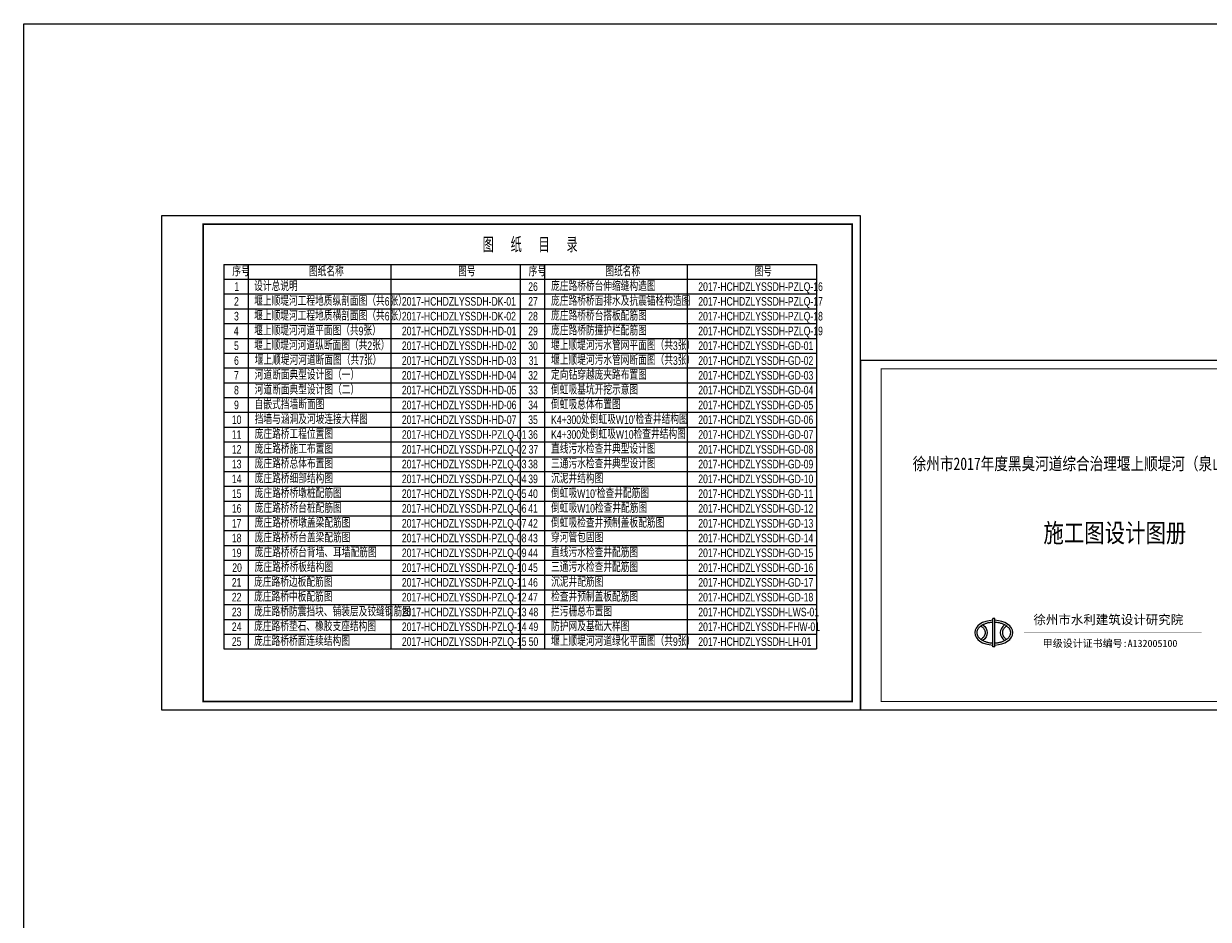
# Model space of a CAD drawing. Header units: millimetres. Extents: x 65530 to 130460, y -103607 to -18875.
# Tile 44 of 73: x 72157 to 86395, y -42572 to -31803. Entities that reach past the tile are written whole.
import ezdxf

# ---------------------------------------------------------------- set-up
doc = ezdxf.new("R2010")
doc.units = ezdxf.units.MM
doc.header["$LTSCALE"] = 0.5
doc.layers.add('标注线', color=4, linetype='Continuous', lineweight=13)
doc.layers.add('细实线', color=7, linetype='Continuous', lineweight=25)
doc.styles.add('li', font='hztxt_e.shx', dxfattribs={"width": 0.75, "bigfont": 'hztxt.shx'})
doc.styles.add('黑体', font='simhei.ttf', dxfattribs={"width": 0.7})

msp = doc.modelspace()

# ---------------------------------------------------------------- linework, layer by layer
at = {"linetype": 'Continuous', "ltscale": 20}
for p, q in [((74562.28, -34697.01), (74562.28, -38253.81)), ((74562.28, -34697.01), (81686.78, -34697.01)), ((74856.23, -34697.01), (74856.23, -38253.81)), ((76569.35, -34697.01), (76569.35, -38253.81)), ((78124.53, -34697.01), (78124.53, -38253.81)), ((78124.53, -34697.01), (78124.53, -39143.01)), ((78418.48, -34697.01), (78418.48, -39320.85)), ((80131.6, -34697.01), (80131.6, -39320.85)), ((81686.78, -34697.01), (81686.78, -39320.85)), ((74562.28, -34874.85), (78124.53, -34874.85)), ((78124.53, -34874.85), (81686.78, -34874.85)), ((74562.28, -35052.69), (78124.53, -35052.69)), ((78124.53, -35052.69), (81686.78, -35052.69)), ((74562.28, -35230.53), (78124.53, -35230.53)), ((78124.53, -35230.53), (81686.78, -35230.53)), ((74562.28, -35408.37), (78124.53, -35408.37)), ((78124.53, -35408.37), (81686.78, -35408.37)), ((74562.28, -35586.21), (78124.53, -35586.21)), ((78124.53, -35586.21), (81686.78, -35586.21)), ((74562.28, -35764.05), (78124.53, -35764.05)), ((78124.53, -35764.05), (81686.78, -35764.05)), ((74562.28, -35941.89), (78124.53, -35941.89)), ((78124.53, -35941.89), (81686.78, -35941.89)), ((74562.28, -36119.73), (78124.53, -36119.73)), ((78124.53, -36119.73), (81686.78, -36119.73)), ((74562.28, -36297.57), (78124.53, -36297.57)), ((78124.53, -36297.57), (81686.78, -36297.57)), ((74562.28, -36475.41), (78124.53, -36475.41)), ((78124.53, -36475.41), (81686.78, -36475.41)), ((74562.28, -36653.25), (78124.53, -36653.25)), ((78124.53, -36653.25), (81686.78, -36653.25)), ((74562.28, -36831.09), (78124.53, -36831.09)), ((78124.53, -36831.09), (81686.78, -36831.09)), ((74562.28, -37008.93), (78124.53, -37008.93)), ((78124.53, -37008.93), (81686.78, -37008.93)), ((74562.28, -37186.77), (78124.53, -37186.77)), ((78124.53, -37186.77), (81686.78, -37186.77)), ((74562.28, -37364.61), (78124.53, -37364.61)), ((78124.53, -37364.61), (81686.78, -37364.61)), ((74562.28, -37542.45), (78124.53, -37542.45)), ((78124.53, -37542.45), (81686.78, -37542.45)), ((74562.28, -37720.29), (78124.53, -37720.29)), ((78124.53, -37720.29), (81686.78, -37720.29)), ((74562.28, -37898.13), (78124.53, -37898.13)), ((78124.53, -37898.13), (81686.78, -37898.13)), ((74562.28, -38075.97), (78124.53, -38075.97)), ((78124.53, -38075.97), (81686.78, -38075.97)), ((74562.28, -38253.81), (78124.53, -38253.81)), ((74562.28, -38253.81), (74562.28, -39320.85)), ((74562.28, -38253.81), (78124.53, -38253.81)), ((74856.23, -38253.81), (74856.23, -39320.85)), ((76569.35, -38253.81), (76569.35, -39320.85)), ((78124.53, -38253.81), (78124.53, -39320.85)), ((78124.53, -38253.81), (81686.78, -38253.81)), ((74562.28, -38431.65), (78124.53, -38431.65)), ((78124.53, -38431.65), (81686.78, -38431.65)), ((74562.28, -38609.49), (78124.53, -38609.49)), ((78124.53, -38609.49), (81686.78, -38609.49)), ((74562.28, -38787.33), (78124.53, -38787.33)), ((78124.53, -38787.33), (81686.78, -38787.33)), ((74562.28, -38965.17), (78124.53, -38965.17)), ((78124.53, -38965.17), (81686.78, -38965.17)), ((74562.28, -39143.01), (78124.53, -39143.01)), ((78124.53, -39143.01), (81686.78, -39143.01)), ((74562.28, -39320.85), (78124.53, -39320.85)), ((78124.53, -39320.85), (81686.78, -39320.85))]:
    msp.add_line(p, q, dxfattribs=at)
for p, q in [((83828.6, -38954.97), (83803.93, -38954.97)), ((83803.93, -39295.74), (83803.93, -38954.97)), ((83828.6, -39295.74), (83828.6, -38954.97)), ((83828.6, -39295.74), (83803.93, -39295.74))]:
    msp.add_line(p, q)
msp.add_lwpolyline([(82213.56, -40051.41), (88153.56, -40051.41), (88153.56, -35851.41), (82213.56, -35851.41)], close=True)
for points, const_width in [([(82463.56, -35951.41), (88053.56, -35951.41), (88053.56, -39951.41), (82463.56, -39951.41), (82463.56, -35951.41)], 12), ([(84177.77, -39122.02), (86315.47, -39122.02)], 6)]:
    msp.add_lwpolyline(points, dxfattribs=dict(const_width=const_width))
for centre, start_param, end_param in [((83816.27, -39124.93), 4.76641238, 7.79995824), ((83816.27, -39124.93), 7.90800503, 10.94155089), ((84123.48, -39124.93), 5.59439235, 6.97197835)]:
    msp.add_ellipse(centre, major_axis=(-228.49, 0), ratio=0.65108941, start_param=start_param, end_param=end_param)
at = {"extrusion": (0, 0, -1)}
msp.add_ellipse((83509.06, -39124.93), major_axis=(228.49, 0), ratio=0.65108941, start_param=5.59439235, end_param=6.97197835, dxfattribs=at)
for points, knots in [([(83803.93, -39001.07), (83799.97, -39001.22), (83796.02, -39001.44), (83785.8, -39002.21), (83779.55, -39002.86), (83767.19, -39004.52), (83761.07, -39005.53), (83749.02, -39007.9), (83743.09, -39009.25), (83731.47, -39012.29), (83725.77, -39013.98), (83714.68, -39017.67), (83709.27, -39019.67), (83698.8, -39023.95), (83693.74, -39026.23), (83683.99, -39031.06), (83679.31, -39033.61), (83670.37, -39038.92), (83666.11, -39041.69), (83658.05, -39047.42), (83654.25, -39050.38), (83647.13, -39056.45), (83643.81, -39059.56), (83637.68, -39065.88), (83634.86, -39069.1), (83629.74, -39075.61), (83627.44, -39078.9), (83623.34, -39085.5), (83621.54, -39088.82), (83618.44, -39095.47), (83617.14, -39098.8), (83615.01, -39105.44), (83614.19, -39108.75), (83613.01, -39115.38), (83612.64, -39118.68), (83612.47, -39122.97), (83612.45, -39123.95), (83612.45, -39124.93), (83612.45, -39128.24), (83612.68, -39131.54), (83613.59, -39138.15), (83614.27, -39141.47), (83616.11, -39148.1), (83617.27, -39151.43), (83620.08, -39158.08), (83621.72, -39161.4), (83625.53, -39168.03), (83627.68, -39171.33), (83632.49, -39177.87), (83635.16, -39181.11), (83640.99, -39187.5), (83644.16, -39190.65), (83650.99, -39196.8), (83654.65, -39199.81), (83662.44, -39205.65), (83666.56, -39208.48), (83675.25, -39213.92), (83679.81, -39216.54), (83689.33, -39221.52), (83694.28, -39223.88), (83704.55, -39228.33), (83709.85, -39230.42), (83720.77, -39234.29), (83726.39, -39236.07), (83737.87, -39239.31), (83743.73, -39240.77), (83755.67, -39243.34), (83761.73, -39244.45), (83774.01, -39246.32), (83780.23, -39247.08), (83792.27, -39248.19), (83798.09, -39248.57), (83803.93, -39248.79)], [4.77050701, 4.77050701, 4.77050701, 4.77050701, 4.82652278, 4.82652278, 4.91590283, 4.91590283, 5.00528288, 5.00528288, 5.09466294, 5.09466294, 5.18404299, 5.18404299, 5.27342304, 5.27342304, 5.36280309, 5.36280309, 5.45218314, 5.45218314, 5.54156319, 5.54156319, 5.63094325, 5.63094325, 5.7203233, 5.7203233, 5.80970335, 5.80970335, 5.8990834, 5.8990834, 5.98846345, 5.98846345, 6.0778435, 6.0778435, 6.16722355, 6.16722355, 6.25660361, 6.25660361, 6.28318531, 6.28318531, 6.28318531, 6.37256536, 6.37256536, 6.46194541, 6.46194541, 6.55132546, 6.55132546, 6.64070551, 6.64070551, 6.73008556, 6.73008556, 6.81946562, 6.81946562, 6.90884567, 6.90884567, 6.99822572, 6.99822572, 7.08760577, 7.08760577, 7.17698582, 7.17698582, 7.26636587, 7.26636587, 7.35574593, 7.35574593, 7.44512598, 7.44512598, 7.53450603, 7.53450603, 7.62388608, 7.62388608, 7.71326613, 7.71326613, 7.79586362, 7.79586362, 7.79586362, 7.79586362]), ([(83828.6, -39248.79), (83833.5, -39248.61), (83838.39, -39248.31), (83849.52, -39247.38), (83855.75, -39246.68), (83868.08, -39244.91), (83874.17, -39243.85), (83886.16, -39241.38), (83892.06, -39239.97), (83903.61, -39236.83), (83909.27, -39235.1), (83920.28, -39231.32), (83925.63, -39229.28), (83936, -39224.91), (83941.01, -39222.58), (83950.65, -39217.68), (83955.27, -39215.1), (83964.08, -39209.72), (83968.28, -39206.92), (83976.2, -39201.13), (83979.93, -39198.15), (83986.91, -39192.04), (83990.15, -39188.91), (83996.13, -39182.55), (83998.87, -39179.32), (84003.84, -39172.79), (84006.07, -39169.5), (84010.02, -39162.88), (84011.74, -39159.56), (84014.69, -39152.91), (84015.92, -39149.59), (84017.9, -39142.95), (84018.66, -39139.63), (84019.71, -39133.01), (84020, -39129.71), (84020.13, -39123.1), (84019.98, -39119.8), (84019.2, -39113.19), (84018.59, -39109.88), (84016.88, -39103.24), (84015.8, -39099.92), (84013.14, -39093.27), (84011.56, -39089.94), (84007.91, -39083.31), (84005.84, -39080.01), (84001.17, -39073.45), (83998.58, -39070.19), (83992.9, -39063.78), (83989.81, -39060.61), (83983.12, -39054.42), (83979.53, -39051.39), (83971.89, -39045.5), (83967.83, -39042.64), (83959.27, -39037.13), (83954.77, -39034.48), (83945.38, -39029.43), (83940.48, -39027.02), (83930.32, -39022.49), (83925.06, -39020.36), (83914.23, -39016.4), (83908.66, -39014.57), (83897.26, -39011.24), (83891.42, -39009.73), (83879.55, -39007.06), (83873.51, -39005.9), (83861.27, -39003.92), (83855.08, -39003.11), (83842.59, -39001.84), (83836.3, -39001.39), (83829.52, -39001.11), (83829.06, -39001.09), (83828.6, -39001.07)], [7.91209966, 7.91209966, 7.91209966, 7.91209966, 7.98140629, 7.98140629, 8.07078634, 8.07078634, 8.16016639, 8.16016639, 8.24954644, 8.24954644, 8.33892649, 8.33892649, 8.42830654, 8.42830654, 8.51768659, 8.51768659, 8.60706665, 8.60706665, 8.6964467, 8.6964467, 8.78582675, 8.78582675, 8.8752068, 8.8752068, 8.96458685, 8.96458685, 9.0539669, 9.0539669, 9.14334696, 9.14334696, 9.23272701, 9.23272701, 9.32210706, 9.32210706, 9.41148711, 9.41148711, 9.50086716, 9.50086716, 9.59024721, 9.59024721, 9.67962726, 9.67962726, 9.76900732, 9.76900732, 9.85838737, 9.85838737, 9.94776742, 9.94776742, 10.03714747, 10.03714747, 10.12652752, 10.12652752, 10.21590757, 10.21590757, 10.30528763, 10.30528763, 10.39466768, 10.39466768, 10.48404773, 10.48404773, 10.57342778, 10.57342778, 10.66280783, 10.66280783, 10.75218788, 10.75218788, 10.84156793, 10.84156793, 10.93094799, 10.93094799, 10.93745627, 10.93745627, 10.93745627, 10.93745627]), ([(83662.66, -39044.14), (83662.86, -39044.28), (83663.05, -39044.42), (83667.28, -39047.42), (83671.08, -39050.38), (83678.2, -39056.45), (83681.51, -39059.56), (83687.65, -39065.88), (83690.46, -39069.1), (83695.58, -39075.61), (83697.88, -39078.9), (83701.99, -39085.5), (83703.78, -39088.82), (83706.88, -39095.47), (83708.18, -39098.8), (83710.31, -39105.44), (83711.13, -39108.75), (83712.32, -39115.38), (83712.68, -39118.68), (83712.85, -39122.97), (83712.87, -39123.95), (83712.87, -39124.93), (83712.87, -39128.24), (83712.65, -39131.54), (83711.74, -39138.15), (83711.05, -39141.47), (83709.21, -39148.1), (83708.05, -39151.43), (83705.25, -39158.08), (83703.6, -39161.4), (83699.8, -39168.03), (83697.64, -39171.33), (83692.83, -39177.87), (83690.16, -39181.11), (83684.33, -39187.5), (83681.16, -39190.65), (83674.33, -39196.8), (83670.67, -39199.81), (83665.44, -39203.74), (83664.06, -39204.74), (83662.66, -39205.72)], [5.53725621, 5.53725621, 5.53725621, 5.53725621, 5.54156319, 5.54156319, 5.63094325, 5.63094325, 5.7203233, 5.7203233, 5.80970335, 5.80970335, 5.8990834, 5.8990834, 5.98846345, 5.98846345, 6.0778435, 6.0778435, 6.16722355, 6.16722355, 6.25660361, 6.25660361, 6.28318531, 6.28318531, 6.28318531, 6.37256536, 6.37256536, 6.46194541, 6.46194541, 6.55132546, 6.55132546, 6.64070551, 6.64070551, 6.73008556, 6.73008556, 6.81946562, 6.81946562, 6.90884567, 6.90884567, 6.99822572, 6.99822572, 7.02911455, 7.02911455, 7.02911455, 7.02911455]), ([(83969.87, -39044.14), (83969.68, -39044.28), (83969.48, -39044.42), (83965.26, -39047.42), (83961.45, -39050.38), (83954.34, -39056.45), (83951.02, -39059.56), (83944.89, -39065.88), (83942.07, -39069.1), (83936.95, -39075.61), (83934.65, -39078.9), (83930.55, -39085.5), (83928.75, -39088.82), (83925.65, -39095.47), (83924.35, -39098.8), (83922.22, -39105.44), (83921.4, -39108.75), (83920.22, -39115.38), (83919.85, -39118.68), (83919.68, -39122.97), (83919.66, -39123.95), (83919.66, -39124.93), (83919.66, -39128.24), (83919.89, -39131.54), (83920.8, -39138.15), (83921.48, -39141.47), (83923.32, -39148.1), (83924.48, -39151.43), (83927.29, -39158.08), (83928.93, -39161.4), (83932.73, -39168.03), (83934.89, -39171.33), (83939.7, -39177.87), (83942.37, -39181.11), (83948.2, -39187.5), (83951.37, -39190.65), (83958.2, -39196.8), (83961.86, -39199.81), (83967.1, -39203.74), (83968.47, -39204.74), (83969.87, -39205.72)], [5.53725621, 5.53725621, 5.53725621, 5.53725621, 5.54156319, 5.54156319, 5.63094325, 5.63094325, 5.7203233, 5.7203233, 5.80970335, 5.80970335, 5.8990834, 5.8990834, 5.98846345, 5.98846345, 6.0778435, 6.0778435, 6.16722355, 6.16722355, 6.25660361, 6.25660361, 6.28318531, 6.28318531, 6.28318531, 6.37256536, 6.37256536, 6.46194541, 6.46194541, 6.55132546, 6.55132546, 6.64070551, 6.64070551, 6.73008556, 6.73008556, 6.81946562, 6.81946562, 6.90884567, 6.90884567, 6.99822572, 6.99822572, 7.02911455, 7.02911455, 7.02911455, 7.02911455])]:
    msp.add_open_spline(points, degree=3, knots=knots)
at = {"layer": '细实线'}
for points in [[(72157.07, -31802.62), (130460.47, -31802.62), (130460.47, -53340.53), (72157.07, -53340.53)], [(73813.56, -40051.41), (82213.56, -40051.41), (82213.56, -34111.41), (73813.56, -34111.41)]]:
    msp.add_lwpolyline(points, close=True, dxfattribs=at)
at = {"layer": '细实线', "const_width": 20}
msp.add_lwpolyline([(74313.56, -34211.41), (82113.56, -34211.41), (82113.56, -39951.41), (74313.56, -39951.41), (74313.56, -34211.41)], dxfattribs=at)

# ---------------------------------------------------------------- texts
for s, height, style, width, p in [('序号', 103.334, 'li', 0.75, (74664.06, -34837.59)), ('图纸名称', 103.334, 'li', 0.75, (75585.39, -34837.59)), ('图号', 103.334, 'li', 0.75, (77378.93, -34837.59)), ('序号', 103.334, 'li', 0.75, (78226.31, -34837.59)), ('图纸名称', 103.334, 'li', 0.75, (79147.64, -34837.59)), ('图号', 103.334, 'li', 0.75, (80941.18, -34837.59)), ('1', 103.33, 'li', 0.75, (74689.71, -35015.43)), ('设计总说明', 103.334, 'li', 0.75, (74927.19, -35015.43)), ('26', 103.334, 'li', 0.75, (78221.28, -35015.43)), ('庞庄路桥桥台伸缩缝构造图', 103.3344, 'li', 0.75, (78495.79, -35015.43)), ('2017-HCHDZLYSSDH-PZLQ-16', 103.3344, 'li', 0.75, (80264.91, -35015.43)), ('2', 103.33, 'li', 0.75, (74685.17, -35193.27)), ('堰上顺堤河工程地质纵剖面图（共6张）', 103.3344, 'li', 0.75, (74927.19, -35193.27)), ('2017-HCHDZLYSSDH-DK-01', 103.3344, 'li', 0.75, (76702.66, -35193.27)), ('27', 103.334, 'li', 0.75, (78221.28, -35193.27)), ('庞庄路桥桥面排水及抗震锚栓构造图', 103.3344, 'li', 0.75, (78495.79, -35193.27)), ('2017-HCHDZLYSSDH-PZLQ-17', 103.3344, 'li', 0.75, (80264.91, -35193.27)), ('3', 103.33, 'li', 0.75, (74685.17, -35371.11)), ('堰上顺堤河工程地质横剖面图（共6张）', 103.3344, 'li', 0.75, (74927.19, -35371.11)), ('2017-HCHDZLYSSDH-DK-02', 103.3344, 'li', 0.75, (76702.66, -35371.11)), ('28', 103.334, 'li', 0.75, (78221.28, -35371.11)), ('庞庄路桥桥台搭板配筋图', 103.3344, 'li', 0.75, (78495.79, -35371.11)), ('2017-HCHDZLYSSDH-PZLQ-18', 103.3344, 'li', 0.75, (80264.91, -35371.11)), ('4', 103.33, 'li', 0.75, (74682.77, -35548.95)), ('堰上顺堤河河道平面图（共9张）', 103.3344, 'li', 0.75, (74927.19, -35548.95)), ('2017-HCHDZLYSSDH-HD-01', 103.3344, 'li', 0.75, (76702.66, -35548.95)), ('29', 103.334, 'li', 0.75, (78221.28, -35548.95)), ('庞庄路桥防撞护栏配筋图', 103.3344, 'li', 0.75, (78495.79, -35548.95)), ('2017-HCHDZLYSSDH-PZLQ-19', 103.3344, 'li', 0.75, (80264.91, -35548.95)), ('5', 103.33, 'li', 0.75, (74685.17, -35726.79)), ('堰上顺堤河河道纵断面图（共2张）', 103.3344, 'li', 0.75, (74927.19, -35726.79)), ('2017-HCHDZLYSSDH-HD-02', 103.3344, 'li', 0.75, (76702.66, -35726.79)), ('30', 103.334, 'li', 0.75, (78221.28, -35726.79)), ('堰上顺堤河污水管网平面图（共3张）', 103.3344, 'li', 0.75, (78495.79, -35726.79)), ('2017-HCHDZLYSSDH-GD-01', 103.3344, 'li', 0.75, (80264.91, -35726.79)), ('6', 103.33, 'li', 0.75, (74685.17, -35904.63)), ('堰上顺堤河河道断面图（共7张）', 103.3344, 'li', 0.75, (74933.54, -35904.63)), ('2017-HCHDZLYSSDH-HD-03', 103.3344, 'li', 0.75, (76702.66, -35904.63)), ('31', 103.334, 'li', 0.75, (78226.31, -35904.63)), ('堰上顺堤河污水管网断面图（共3张）', 103.3344, 'li', 0.75, (78495.79, -35904.63)), ('2017-HCHDZLYSSDH-GD-02', 103.3344, 'li', 0.75, (80264.91, -35904.63)), ('7', 103.33, 'li', 0.75, (74685.17, -36082.47)), ('河道断面典型设计图（一）', 103.3344, 'li', 0.75, (74933.54, -36082.47)), ('2017-HCHDZLYSSDH-HD-04', 103.3344, 'li', 0.75, (76702.66, -36082.47)), ('32', 103.334, 'li', 0.75, (78221.28, -36082.47)), ('定向钻穿越庞夹路布置图', 103.3344, 'li', 0.75, (78495.79, -36082.47)), ('2017-HCHDZLYSSDH-GD-03', 103.3344, 'li', 0.75, (80264.91, -36082.47)), ('8', 103.33, 'li', 0.75, (74685.17, -36260.31)), ('河道断面典型设计图（二）', 103.3344, 'li', 0.75, (74933.54, -36260.31)), ('2017-HCHDZLYSSDH-HD-05', 103.3344, 'li', 0.75, (76702.66, -36260.31)), ('33', 103.334, 'li', 0.75, (78221.28, -36260.31)), ('倒虹吸基坑开挖示意图', 103.334, 'li', 0.75, (78495.79, -36260.31)), ('2017-HCHDZLYSSDH-GD-04', 103.3344, 'li', 0.75, (80264.91, -36260.31)), ('9', 103.33, 'li', 0.75, (74685.17, -36438.15)), ('自嵌式挡墙断面图', 103.334, 'li', 0.75, (74933.54, -36438.15)), ('2017-HCHDZLYSSDH-HD-06', 103.3344, 'li', 0.75, (76702.66, -36438.15)), ('34', 103.334, 'li', 0.75, (78221.28, -36438.15)), ('倒虹吸总体布置图', 103.334, 'li', 0.75, (78495.79, -36438.15)), ('2017-HCHDZLYSSDH-GD-05', 103.3344, 'li', 0.75, (80264.91, -36438.15)), ('10', 103.334, 'li', 0.75, (74659.03, -36615.99)), ('挡墙与涵洞及河坡连接大样图', 103.3344, 'li', 0.75, (74933.54, -36615.99)), ('2017-HCHDZLYSSDH-HD-07', 103.3344, 'li', 0.75, (76702.66, -36615.99)), ('35', 103.334, 'li', 0.75, (78221.28, -36615.99)), ('K4+300处倒虹吸W10’检查井结构图 ', 103.3344, 'li', 0.75, (78495.79, -36615.99)), ('2017-HCHDZLYSSDH-GD-06', 103.3344, 'li', 0.75, (80264.91, -36615.99)), ('11', 103.334, 'li', 0.75, (74659.03, -36793.83)), ('庞庄路桥工程位置图', 103.334, 'li', 0.75, (74933.54, -36793.83)), ('2017-HCHDZLYSSDH-PZLQ-01', 103.3344, 'li', 0.75, (76702.66, -36793.83)), ('36', 103.334, 'li', 0.75, (78221.28, -36793.83)), ('K4+300处倒虹吸W10检查井结构图 ', 103.3344, 'li', 0.75, (78495.79, -36793.83)), ('2017-HCHDZLYSSDH-GD-07', 103.3344, 'li', 0.75, (80264.91, -36793.83)), ('12', 103.334, 'li', 0.75, (74659.03, -36971.67)), ('庞庄路桥施工布置图', 103.334, 'li', 0.75, (74933.54, -36971.67)), ('2017-HCHDZLYSSDH-PZLQ-02', 103.3344, 'li', 0.75, (76702.66, -36971.67)), ('37', 103.334, 'li', 0.75, (78226.31, -36971.67)), ('直线污水检查井典型设计图 ', 103.3344, 'li', 0.75, (78495.79, -36971.67)), ('2017-HCHDZLYSSDH-GD-08', 103.3344, 'li', 0.75, (80264.91, -36971.67)), ('徐州市2017年度黑臭河道综合治理堰上顺堤河（泉山段）整治工程', 150, '黑体', 0.8, (82841.38, -37168.61)), ('13', 103.334, 'li', 0.75, (74659.03, -37149.51)), ('庞庄路桥总体布置图', 103.334, 'li', 0.75, (74933.54, -37149.51)), ('2017-HCHDZLYSSDH-PZLQ-03', 103.3344, 'li', 0.75, (76702.66, -37149.51)), ('38', 103.334, 'li', 0.75, (78221.28, -37149.51)), ('三通污水检查井典型设计图 ', 103.3344, 'li', 0.75, (78495.79, -37149.51)), ('2017-HCHDZLYSSDH-GD-09', 103.3344, 'li', 0.75, (80264.91, -37149.51)), ('14', 103.334, 'li', 0.75, (74659.03, -37327.35)), ('庞庄路桥细部结构图', 103.334, 'li', 0.75, (74933.54, -37327.35)), ('2017-HCHDZLYSSDH-PZLQ-04', 103.3344, 'li', 0.75, (76702.66, -37327.35)), ('39', 103.334, 'li', 0.75, (78221.28, -37327.35)), ('沉泥井结构图 ', 103.334, 'li', 0.75, (78495.79, -37327.35)), ('2017-HCHDZLYSSDH-GD-10', 103.3344, 'li', 0.75, (80264.91, -37327.35)), ('15', 103.334, 'li', 0.75, (74659.03, -37505.19)), ('庞庄路桥桥墩桩配筋图', 103.334, 'li', 0.75, (74933.54, -37505.19)), ('2017-HCHDZLYSSDH-PZLQ-05', 103.3344, 'li', 0.75, (76702.66, -37505.19)), ('40', 103.334, 'li', 0.75, (78221.28, -37505.19)), ('倒虹吸W10’检查井配筋图 ', 103.3344, 'li', 0.75, (78495.79, -37505.19)), ('2017-HCHDZLYSSDH-GD-11', 103.3344, 'li', 0.75, (80264.91, -37505.19)), ('16', 103.334, 'li', 0.75, (74659.03, -37683.03)), ('庞庄路桥桥台桩配筋图', 103.334, 'li', 0.75, (74933.54, -37683.03)), ('2017-HCHDZLYSSDH-PZLQ-06', 103.3344, 'li', 0.75, (76702.66, -37683.03)), ('41', 103.334, 'li', 0.75, (78221.28, -37683.03)), ('倒虹吸W10检查井配筋图 ', 103.3344, 'li', 0.75, (78495.79, -37683.03)), ('2017-HCHDZLYSSDH-GD-12', 103.3344, 'li', 0.75, (80264.91, -37683.03)), ('17', 103.334, 'li', 0.75, (74659.03, -37860.87)), ('庞庄路桥桥墩盖梁配筋图', 103.3344, 'li', 0.75, (74933.54, -37860.87)), ('2017-HCHDZLYSSDH-PZLQ-07', 103.3344, 'li', 0.75, (76702.66, -37860.87)), ('42', 103.334, 'li', 0.75, (78221.28, -37860.87)), ('倒虹吸检查井预制盖板配筋图', 103.3344, 'li', 0.75, (78495.79, -37860.87)), ('2017-HCHDZLYSSDH-GD-13', 103.3344, 'li', 0.75, (80264.91, -37860.87)), ('施工图设计图册', 225, '黑体', 0.8, (84412.26, -38038.23)), ('18', 103.334, 'li', 0.75, (74659.03, -38038.71)), ('庞庄路桥桥台盖梁配筋图', 103.3344, 'li', 0.75, (74933.54, -38038.71)), ('2017-HCHDZLYSSDH-PZLQ-08', 103.3344, 'li', 0.75, (76702.66, -38038.71)), ('43', 103.334, 'li', 0.75, (78221.28, -38038.71)), ('穿河管包固图', 103.334, 'li', 0.75, (78495.79, -38038.71)), ('2017-HCHDZLYSSDH-GD-14', 103.3344, 'li', 0.75, (80264.91, -38038.71)), ('19', 103.334, 'li', 0.75, (74659.03, -38216.55)), ('庞庄路桥桥台背墙、耳墙配筋图', 103.3344, 'li', 0.75, (74933.54, -38216.55)), ('2017-HCHDZLYSSDH-PZLQ-09', 103.3344, 'li', 0.75, (76702.66, -38216.55)), ('44', 103.334, 'li', 0.75, (78221.28, -38216.55)), ('直线污水检查井配筋图 ', 103.3344, 'li', 0.75, (78495.79, -38216.55)), ('2017-HCHDZLYSSDH-GD-15', 103.3344, 'li', 0.75, (80264.91, -38216.55)), ('20', 103.334, 'li', 0.75, (74664.06, -38394.39)), ('庞庄路桥桥板结构图', 103.334, 'li', 0.75, (74933.54, -38394.39)), ('2017-HCHDZLYSSDH-PZLQ-10', 103.3344, 'li', 0.75, (76702.66, -38394.39)), ('45', 103.334, 'li', 0.75, (78221.28, -38394.39)), ('三通污水检查井配筋图 ', 103.3344, 'li', 0.75, (78495.79, -38394.39)), ('2017-HCHDZLYSSDH-GD-16', 103.3344, 'li', 0.75, (80264.91, -38394.39)), ('21', 103.334, 'li', 0.75, (74659.03, -38572.23)), ('庞庄路桥边板配筋图', 103.334, 'li', 0.75, (74927.19, -38572.23)), ('2017-HCHDZLYSSDH-PZLQ-11', 103.3344, 'li', 0.75, (76702.66, -38572.23)), ('46', 103.334, 'li', 0.75, (78221.28, -38572.23)), ('沉泥井配筋图 ', 103.334, 'li', 0.75, (78495.79, -38572.23)), ('2017-HCHDZLYSSDH-GD-17', 103.3344, 'li', 0.75, (80264.91, -38572.23)), ('22', 103.334, 'li', 0.75, (74659.03, -38750.07)), ('庞庄路桥中板配筋图', 103.334, 'li', 0.75, (74927.19, -38750.07)), ('2017-HCHDZLYSSDH-PZLQ-12', 103.3344, 'li', 0.75, (76702.66, -38750.07)), ('47', 103.334, 'li', 0.75, (78221.28, -38750.07)), ('检查井预制盖板配筋图', 103.334, 'li', 0.75, (78495.79, -38750.07)), ('2017-HCHDZLYSSDH-GD-18', 103.3344, 'li', 0.75, (80264.91, -38750.07)), ('23', 103.334, 'li', 0.75, (74659.03, -38927.91)), ('庞庄路桥防震挡块、铺装层及铰缝钢筋图', 103.3344, 'li', 0.75, (74927.19, -38927.91)), ('2017-HCHDZLYSSDH-PZLQ-13', 103.3344, 'li', 0.75, (76702.66, -38927.91)), ('48', 103.334, 'li', 0.75, (78226.31, -38927.91)), ('拦污栅总布置图', 103.334, 'li', 0.75, (78495.79, -38927.91)), ('2017-HCHDZLYSSDH-LWS-01', 103.3344, 'li', 0.75, (80264.91, -38927.91)), ('24', 103.334, 'li', 0.75, (74659.03, -39105.75)), ('庞庄路桥垫石、橡胶支座结构图', 103.3344, 'li', 0.75, (74927.19, -39105.75)), ('2017-HCHDZLYSSDH-PZLQ-14', 103.3344, 'li', 0.75, (76702.66, -39105.75)), ('49', 103.334, 'li', 0.75, (78226.31, -39105.75)), ('防护网及基础大样图', 103.334, 'li', 0.75, (78495.79, -39105.75)), ('2017-HCHDZLYSSDH-FHW-01', 103.3344, 'li', 0.75, (80264.91, -39105.75)), ('25', 103.334, 'li', 0.75, (74659.03, -39283.59)), ('庞庄路桥桥面连续结构图', 103.3344, 'li', 0.75, (74927.19, -39283.59)), ('2017-HCHDZLYSSDH-PZLQ-15', 103.3344, 'li', 0.75, (76702.66, -39283.59)), ('50', 103.334, 'li', 0.75, (78226.31, -39283.59)), ('堰上顺堤河河道绿化平面图（共9张）', 103.3344, 'li', 0.75, (78495.79, -39283.59)), ('2017-HCHDZLYSSDH-LH-01', 103.3344, 'li', 0.75, (80264.91, -39283.59))]:
    msp.add_text(s, height=height, dxfattribs=dict(style=style, width=width)).set_placement(p)
at = {"style": '黑体'}
for s, height, p in [('徐州市水利建筑设计研究院', 110, (84292.7, -39023.04)), ('甲级设计证书编号:A132005100', 88, (84404.84, -39297.76))]:
    msp.add_text(s, height=height, dxfattribs=at).set_placement(p)
at = {"layer": '标注线', "style": 'li', "width": 0.75}
msp.add_text('图    纸    目    录 ', height=180, dxfattribs=at).set_placement((77673.7, -34552.23))

doc.saveas('drawing.dxf')
